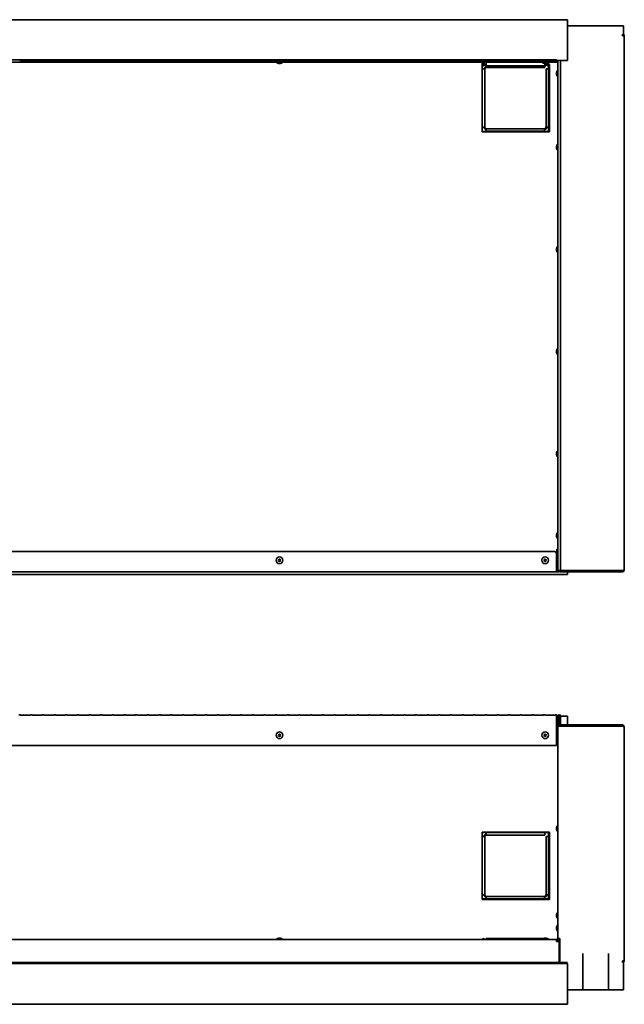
# Model space of a CAD drawing. Extents: x -12.9 to 80.4, y 3.9 to 52.1.
# Tile 2 of 3: x 17.3 to 46.9, y 3.9 to 52.1. Entities that reach past the tile are written whole.
import ezdxf

# ---------------------------------------------------------------- set-up
doc = ezdxf.new("R2010")
doc.units = 0
doc.header["$MEASUREMENT"] = 0

msp = doc.modelspace()

# ---------------------------------------------------------------- linework, layer by layer
at = {"color": 7, "lineweight": 35}
for p, q in [((44.101, 52.122), (-10.049, 52.122)), ((44.101, 52.122), (44.101, 50.122)), ((46.101, 51.817), (44.101, 51.817)), ((46.84, 51.817), (44.84, 51.817)), ((46.84, 51.817), (46.84, 51.335)), ((46.79, 51.335), (46.783, 51.421)), ((46.875, 51.335), (46.79, 51.335)), ((46.875, 51.335), (46.875, 25.184)), ((43.563, 50.162), (-9.561, 50.162)), ((17.324, 50.142), (17.324, 50.07)), ((17.324, 50.142), (17.819, 50.142)), ((17.324, 50.119), (17.819, 50.119)), ((17.819, 50.07), (17.819, 50.142)), ((17.894, 50.142), (17.894, 50.07)), ((17.894, 50.142), (18.39, 50.142)), ((17.894, 50.119), (18.39, 50.119)), ((18.39, 50.07), (18.39, 50.142)), ((18.465, 50.142), (18.465, 50.07)), ((18.465, 50.142), (18.961, 50.142)), ((18.465, 50.119), (18.961, 50.119)), ((18.961, 50.07), (18.961, 50.142)), ((19.036, 50.142), (19.036, 50.07)), ((19.036, 50.142), (19.531, 50.142)), ((19.036, 50.119), (19.531, 50.119)), ((19.531, 50.07), (19.531, 50.142)), ((19.606, 50.142), (19.606, 50.07)), ((19.606, 50.142), (20.102, 50.142)), ((19.606, 50.119), (20.102, 50.119)), ((20.102, 50.07), (20.102, 50.142)), ((20.177, 50.142), (20.177, 50.07)), ((20.177, 50.142), (20.672, 50.142)), ((20.177, 50.119), (20.672, 50.119)), ((20.672, 50.07), (20.672, 50.142)), ((20.747, 50.142), (20.747, 50.07)), ((20.747, 50.142), (21.243, 50.142)), ((20.747, 50.119), (21.243, 50.119)), ((21.243, 50.07), (21.243, 50.142)), ((21.318, 50.142), (21.318, 50.07)), ((21.318, 50.142), (21.814, 50.142)), ((21.318, 50.119), (21.814, 50.119)), ((21.814, 50.07), (21.814, 50.142)), ((21.889, 50.142), (21.889, 50.07)), ((21.889, 50.142), (22.384, 50.142)), ((21.889, 50.119), (22.384, 50.119)), ((22.384, 50.07), (22.384, 50.142)), ((22.459, 50.142), (22.459, 50.07)), ((22.459, 50.142), (22.955, 50.142)), ((22.459, 50.119), (22.955, 50.119)), ((22.955, 50.07), (22.955, 50.142)), ((23.03, 50.142), (23.03, 50.07)), ((23.03, 50.142), (23.525, 50.142)), ((23.03, 50.119), (23.525, 50.119)), ((23.525, 50.07), (23.525, 50.142)), ((23.6, 50.142), (23.6, 50.07)), ((23.6, 50.142), (24.096, 50.142)), ((23.6, 50.119), (24.096, 50.119)), ((24.096, 50.07), (24.096, 50.142)), ((24.171, 50.142), (24.171, 50.07)), ((24.171, 50.142), (24.667, 50.142)), ((24.171, 50.119), (24.667, 50.119)), ((24.667, 50.07), (24.667, 50.142)), ((24.742, 50.142), (24.742, 50.07)), ((24.742, 50.142), (25.237, 50.142)), ((24.742, 50.119), (25.237, 50.119)), ((25.237, 50.07), (25.237, 50.142)), ((25.312, 50.142), (25.312, 50.07)), ((25.312, 50.142), (25.808, 50.142)), ((25.312, 50.119), (25.808, 50.119)), ((25.808, 50.07), (25.808, 50.142)), ((25.883, 50.142), (25.883, 50.07)), ((25.883, 50.142), (26.378, 50.142)), ((25.883, 50.119), (26.378, 50.119)), ((26.378, 50.07), (26.378, 50.142)), ((26.453, 50.142), (26.453, 50.07)), ((26.453, 50.142), (26.949, 50.142)), ((26.453, 50.119), (26.949, 50.119)), ((26.949, 50.07), (26.949, 50.142)), ((27.024, 50.142), (27.024, 50.07)), ((27.024, 50.142), (27.52, 50.142)), ((27.024, 50.119), (27.52, 50.119)), ((27.52, 50.07), (27.52, 50.142)), ((27.595, 50.142), (27.595, 50.07)), ((27.595, 50.142), (28.09, 50.142)), ((27.595, 50.119), (28.09, 50.119)), ((28.09, 50.07), (28.09, 50.142)), ((28.165, 50.142), (28.165, 50.07)), ((28.165, 50.142), (28.661, 50.142)), ((28.165, 50.119), (28.661, 50.119)), ((28.661, 50.07), (28.661, 50.142)), ((28.736, 50.142), (28.736, 50.07)), ((28.736, 50.142), (29.231, 50.142)), ((28.736, 50.119), (29.231, 50.119)), ((29.231, 50.07), (29.231, 50.142)), ((29.306, 50.142), (29.306, 50.07)), ((29.306, 50.142), (29.802, 50.142)), ((29.306, 50.119), (29.802, 50.119)), ((29.802, 50.07), (29.802, 50.142)), ((29.877, 50.142), (29.877, 50.07)), ((29.877, 50.142), (30.373, 50.142)), ((29.877, 50.119), (30.373, 50.119)), ((30.373, 50.07), (30.373, 50.142)), ((30.448, 50.142), (30.448, 50.07)), ((30.448, 50.142), (30.943, 50.142)), ((30.448, 50.119), (30.943, 50.119)), ((30.943, 50.07), (30.943, 50.142)), ((31.018, 50.142), (31.018, 50.07)), ((31.018, 50.142), (31.514, 50.142)), ((31.018, 50.119), (31.514, 50.119)), ((31.514, 50.07), (31.514, 50.142)), ((31.589, 50.142), (31.589, 50.07)), ((31.589, 50.142), (32.084, 50.142)), ((31.589, 50.119), (32.084, 50.119)), ((32.084, 50.07), (32.084, 50.142)), ((32.159, 50.142), (32.159, 50.07)), ((32.159, 50.142), (32.655, 50.142)), ((32.159, 50.119), (32.655, 50.119)), ((32.655, 50.07), (32.655, 50.142)), ((32.73, 50.142), (32.73, 50.07)), ((32.73, 50.142), (33.226, 50.142)), ((32.73, 50.119), (33.226, 50.119)), ((33.226, 50.07), (33.226, 50.142)), ((33.301, 50.142), (33.301, 50.07)), ((33.301, 50.142), (33.796, 50.142)), ((33.301, 50.119), (33.796, 50.119)), ((33.796, 50.07), (33.796, 50.142)), ((33.871, 50.142), (33.871, 50.07)), ((33.871, 50.142), (34.367, 50.142)), ((33.871, 50.119), (34.367, 50.119)), ((34.367, 50.07), (34.367, 50.142)), ((34.442, 50.142), (34.442, 50.07)), ((34.442, 50.142), (34.937, 50.142)), ((34.442, 50.119), (34.937, 50.119)), ((34.937, 50.07), (34.937, 50.142)), ((35.012, 50.142), (35.012, 50.07)), ((35.012, 50.142), (35.508, 50.142)), ((35.012, 50.119), (35.508, 50.119)), ((35.508, 50.07), (35.508, 50.142)), ((35.583, 50.142), (35.583, 50.07)), ((35.583, 50.142), (36.079, 50.142)), ((35.583, 50.119), (36.079, 50.119)), ((36.079, 50.07), (36.079, 50.142)), ((36.154, 50.142), (36.154, 50.07)), ((36.154, 50.142), (36.649, 50.142)), ((36.154, 50.119), (36.649, 50.119)), ((36.649, 50.07), (36.649, 50.142)), ((36.724, 50.142), (36.724, 50.07)), ((36.724, 50.142), (37.22, 50.142)), ((36.724, 50.119), (37.22, 50.119)), ((37.22, 50.07), (37.22, 50.142)), ((37.295, 50.142), (37.295, 50.07)), ((37.295, 50.142), (37.79, 50.142)), ((37.295, 50.119), (37.79, 50.119)), ((37.79, 50.07), (37.79, 50.142)), ((37.865, 50.142), (37.865, 50.07)), ((37.865, 50.142), (38.361, 50.142)), ((37.865, 50.119), (38.361, 50.119)), ((38.361, 50.07), (38.361, 50.142)), ((38.436, 50.142), (38.436, 50.07)), ((38.436, 50.142), (38.932, 50.142)), ((38.436, 50.119), (38.932, 50.119)), ((38.932, 50.07), (38.932, 50.142)), ((39.007, 50.142), (39.007, 50.07)), ((39.007, 50.142), (39.502, 50.142)), ((39.007, 50.119), (39.502, 50.119)), ((39.502, 50.07), (39.502, 50.142)), ((39.577, 50.142), (39.577, 50.07)), ((39.577, 50.142), (40.073, 50.142)), ((39.577, 50.119), (40.073, 50.119)), ((40.073, 50.07), (40.073, 50.142)), ((40.148, 50.142), (40.148, 50.07)), ((40.148, 50.142), (40.643, 50.142)), ((40.148, 50.119), (40.643, 50.119)), ((40.643, 50.07), (40.643, 50.142)), ((40.718, 50.142), (40.718, 50.07)), ((40.718, 50.142), (41.214, 50.142)), ((40.718, 50.119), (41.214, 50.119)), ((41.214, 50.07), (41.214, 50.142)), ((41.289, 50.142), (41.289, 50.07)), ((41.289, 50.142), (41.785, 50.142)), ((41.289, 50.119), (41.785, 50.119)), ((41.785, 50.07), (41.785, 50.142)), ((41.86, 50.142), (41.86, 50.07)), ((41.86, 50.142), (42.355, 50.142)), ((41.86, 50.119), (42.355, 50.119)), ((42.355, 50.07), (42.355, 50.142)), ((42.43, 50.142), (42.43, 50.07)), ((42.43, 50.142), (42.926, 50.142)), ((42.43, 50.119), (42.926, 50.119)), ((42.926, 50.07), (42.926, 50.142)), ((43.001, 50.142), (43.001, 50.07)), ((43.001, 50.142), (43.496, 50.142)), ((43.001, 50.119), (43.496, 50.119)), ((43.496, 50.07), (43.496, 50.142)), ((43.563, 50.05), (43.563, 50.162)), ((43.576, 50.122), (43.563, 50.122)), ((43.626, 50.122), (43.576, 50.122)), ((43.576, 50.122), (43.576, 50.086)), ((43.76, 50.125), (43.626, 50.125)), ((43.626, 50.125), (43.626, 25.162)), ((43.76, 25.162), (43.76, 50.125)), ((44.101, 50.122), (43.76, 50.122)), ((-9.561, 50.05), (43.563, 50.05)), ((17.819, 50.093), (17.324, 50.093)), ((17.819, 50.07), (17.324, 50.07)), ((18.39, 50.093), (17.894, 50.093)), ((18.39, 50.07), (17.894, 50.07)), ((18.961, 50.093), (18.465, 50.093)), ((18.961, 50.07), (18.465, 50.07)), ((19.531, 50.093), (19.036, 50.093)), ((19.531, 50.07), (19.036, 50.07)), ((20.102, 50.093), (19.606, 50.093)), ((20.102, 50.07), (19.606, 50.07)), ((20.672, 50.093), (20.177, 50.093)), ((20.672, 50.07), (20.177, 50.07)), ((21.243, 50.093), (20.747, 50.093)), ((21.243, 50.07), (20.747, 50.07)), ((21.814, 50.093), (21.318, 50.093)), ((21.814, 50.07), (21.318, 50.07)), ((22.384, 50.093), (21.889, 50.093)), ((22.384, 50.07), (21.889, 50.07)), ((22.955, 50.093), (22.459, 50.093)), ((22.955, 50.07), (22.459, 50.07)), ((23.525, 50.093), (23.03, 50.093)), ((23.525, 50.07), (23.03, 50.07)), ((24.096, 50.093), (23.6, 50.093)), ((24.096, 50.07), (23.6, 50.07)), ((24.667, 50.093), (24.171, 50.093)), ((24.667, 50.07), (24.171, 50.07)), ((25.237, 50.093), (24.742, 50.093)), ((25.237, 50.07), (24.742, 50.07)), ((25.808, 50.093), (25.312, 50.093)), ((25.808, 50.07), (25.312, 50.07)), ((26.378, 50.093), (25.883, 50.093)), ((26.378, 50.07), (25.883, 50.07)), ((26.949, 50.093), (26.453, 50.093)), ((26.949, 50.07), (26.453, 50.07)), ((27.52, 50.093), (27.024, 50.093)), ((27.52, 50.07), (27.024, 50.07)), ((28.09, 50.093), (27.595, 50.093)), ((28.09, 50.07), (27.595, 50.07)), ((28.661, 50.093), (28.165, 50.093)), ((28.661, 50.07), (28.165, 50.07)), ((29.231, 50.093), (28.736, 50.093)), ((29.231, 50.07), (28.736, 50.07)), ((29.802, 50.093), (29.306, 50.093)), ((29.802, 50.07), (29.306, 50.07)), ((29.837, 50.05), (30.165, 50.05)), ((29.837, 50.05), (29.837, 50.043)), ((29.837, 50.043), (30.165, 50.043)), ((30.373, 50.093), (29.877, 50.093)), ((30.373, 50.07), (29.877, 50.07)), ((29.951, 49.986), (30.051, 49.986)), ((29.951, 49.986), (30.051, 49.986)), ((30.165, 50.05), (30.165, 50.043)), ((30.943, 50.093), (30.448, 50.093)), ((30.943, 50.07), (30.448, 50.07)), ((31.514, 50.093), (31.018, 50.093)), ((31.514, 50.07), (31.018, 50.07)), ((32.084, 50.093), (31.589, 50.093)), ((32.084, 50.07), (31.589, 50.07)), ((32.655, 50.093), (32.159, 50.093)), ((32.655, 50.07), (32.159, 50.07)), ((33.226, 50.093), (32.73, 50.093)), ((33.226, 50.07), (32.73, 50.07)), ((33.796, 50.093), (33.301, 50.093)), ((33.796, 50.07), (33.301, 50.07)), ((34.367, 50.093), (33.871, 50.093)), ((34.367, 50.07), (33.871, 50.07)), ((34.937, 50.093), (34.442, 50.093)), ((34.937, 50.07), (34.442, 50.07)), ((35.508, 50.093), (35.012, 50.093)), ((35.508, 50.07), (35.012, 50.07)), ((36.079, 50.093), (35.583, 50.093)), ((36.079, 50.07), (35.583, 50.07)), ((36.649, 50.093), (36.154, 50.093)), ((36.649, 50.07), (36.154, 50.07)), ((37.22, 50.093), (36.724, 50.093)), ((37.22, 50.07), (36.724, 50.07)), ((37.79, 50.093), (37.295, 50.093)), ((37.79, 50.07), (37.295, 50.07)), ((38.361, 50.093), (37.865, 50.093)), ((38.361, 50.07), (37.865, 50.07)), ((38.932, 50.093), (38.436, 50.093)), ((38.932, 50.07), (38.436, 50.07)), ((39.502, 50.093), (39.007, 50.093)), ((39.502, 50.07), (39.007, 50.07)), ((40.073, 50.093), (39.577, 50.093)), ((40.073, 50.07), (39.577, 50.07)), ((39.912, 49.936), (39.912, 46.636)), ((39.924, 49.936), (39.912, 49.936)), ((39.924, 49.935), (39.912, 49.935)), ((39.924, 49.71), (39.912, 49.71)), ((39.937, 49.897), (39.921, 49.897)), ((39.921, 49.897), (39.921, 49.71)), ((39.924, 50.05), (39.924, 49.933)), ((40.046, 49.71), (39.924, 49.71)), ((39.924, 49.71), (39.924, 46.86)), ((39.96, 50.05), (39.96, 49.933)), ((40.01, 49.936), (39.96, 49.936)), ((40.01, 49.935), (39.96, 49.935)), ((40.01, 49.933), (40.01, 50.05)), ((40.121, 49.933), (40.01, 49.933)), ((40.121, 49.897), (40.034, 49.897)), ((40.046, 46.86), (40.046, 49.71)), ((40.121, 49.933), (40.121, 50.05)), ((40.121, 49.933), (40.121, 49.872)), ((40.121, 49.875), (40.121, 49.785)), ((42.971, 49.872), (40.121, 49.872)), ((40.121, 49.872), (42.984, 49.872)), ((40.121, 49.785), (42.984, 49.785)), ((40.643, 50.093), (40.148, 50.093)), ((40.643, 50.07), (40.148, 50.07)), ((41.214, 50.093), (40.718, 50.093)), ((41.214, 50.07), (40.718, 50.07)), ((41.785, 50.093), (41.289, 50.093)), ((41.785, 50.07), (41.289, 50.07)), ((42.355, 50.093), (41.86, 50.093)), ((42.355, 50.07), (41.86, 50.07)), ((42.926, 50.093), (42.43, 50.093)), ((42.926, 50.07), (42.43, 50.07)), ((42.837, 50.05), (43.165, 50.05)), ((42.837, 50.05), (42.837, 50.043)), ((42.837, 50.043), (43.165, 50.043)), ((42.951, 49.986), (43.051, 49.986)), ((42.951, 49.986), (43.051, 49.986)), ((42.984, 49.986), (42.984, 49.933)), ((43.046, 49.933), (42.984, 49.933)), ((42.984, 49.872), (42.984, 49.933)), ((43.058, 49.897), (42.984, 49.897)), ((42.984, 49.785), (42.984, 49.872)), ((43.496, 50.093), (43.001, 50.093)), ((43.496, 50.07), (43.001, 50.07)), ((43.046, 49.933), (43.046, 49.986)), ((43.046, 49.722), (43.046, 46.86)), ((43.168, 49.722), (43.046, 49.722)), ((43.082, 49.933), (43.082, 49.991)), ((43.132, 49.936), (43.082, 49.936)), ((43.132, 49.935), (43.082, 49.935)), ((43.132, 49.933), (43.132, 50.013)), ((43.171, 49.897), (43.156, 49.897)), ((43.165, 50.05), (43.165, 50.043)), ((43.168, 49.933), (43.168, 50.05)), ((43.212, 49.936), (43.168, 49.936)), ((43.196, 49.935), (43.168, 49.935)), ((43.196, 49.722), (43.168, 49.722)), ((43.168, 46.86), (43.168, 49.722)), ((43.171, 49.722), (43.171, 49.897)), ((43.196, 46.636), (43.196, 49.935)), ((43.212, 46.636), (43.212, 49.936)), ((43.576, 50.086), (43.563, 50.086)), ((43.576, 50.036), (43.576, 50.086)), ((43.576, 50.036), (43.626, 50.032)), ((43.576, 50.036), (43.626, 50.029)), ((43.626, 49.657), (43.619, 49.657)), ((43.619, 49.657), (43.619, 49.329)), ((43.561, 49.543), (43.561, 49.461)), ((43.561, 49.543), (43.561, 49.443)), ((43.561, 49.543), (43.561, 49.443)), ((43.561, 49.526), (43.561, 49.443)), ((43.626, 49.329), (43.619, 49.329)), ((43.626, 49.329), (43.619, 49.329)), ((39.912, 46.86), (39.924, 46.86)), ((39.921, 46.86), (39.921, 46.647)), ((39.924, 46.86), (40.046, 46.86)), ((42.971, 46.785), (40.121, 46.785)), ((40.121, 46.785), (40.121, 46.663)), ((42.971, 46.785), (42.971, 46.663)), ((43.046, 46.86), (43.168, 46.86)), ((43.168, 46.86), (43.196, 46.86)), ((43.171, 46.647), (43.171, 46.86)), ((39.912, 46.636), (43.212, 46.636)), ((39.921, 46.647), (40.121, 46.647)), ((40.121, 46.663), (42.971, 46.663)), ((40.121, 46.663), (40.121, 46.636)), ((42.971, 46.636), (42.971, 46.663)), ((42.971, 46.647), (43.171, 46.647)), ((43.561, 45.929), (43.561, 45.829)), ((43.561, 45.929), (43.561, 45.829)), ((43.626, 46.043), (43.619, 46.043)), ((43.619, 46.043), (43.619, 45.715)), ((43.626, 45.715), (43.619, 45.715)), ((43.626, 41.043), (43.619, 41.043)), ((43.619, 41.043), (43.619, 40.715)), ((43.561, 40.929), (43.561, 40.829)), ((43.561, 40.929), (43.561, 40.829)), ((43.626, 40.715), (43.619, 40.715)), ((43.561, 35.929), (43.561, 35.829)), ((43.561, 35.929), (43.561, 35.829)), ((43.626, 36.043), (43.619, 36.043)), ((43.619, 36.043), (43.619, 35.715)), ((43.626, 35.715), (43.619, 35.715)), ((43.561, 30.929), (43.561, 30.829)), ((43.561, 30.929), (43.561, 30.829)), ((43.626, 31.043), (43.619, 31.043)), ((43.619, 31.043), (43.619, 30.715)), ((43.626, 30.715), (43.619, 30.715)), ((43.619, 27.043), (43.619, 26.987)), ((43.626, 27.043), (43.619, 27.043)), ((43.619, 26.987), (43.619, 26.715)), ((43.561, 26.929), (43.561, 26.847)), ((43.561, 26.912), (43.561, 26.829)), ((43.626, 26.715), (43.619, 26.715)), ((-9.454, 26.102), (43.456, 26.102)), ((43.576, 25.834), (43.576, 26.22)), ((43.576, 26.22), (43.626, 26.22)), ((43.556, 26.002), (43.556, 25.185)), ((43.561, 25.776), (43.561, 25.676)), ((43.561, 25.776), (43.561, 25.676)), ((43.561, 25.776), (43.561, 25.694)), ((43.561, 25.759), (43.561, 25.676)), ((43.612, 25.934), (43.576, 25.934)), ((43.576, 25.306), (43.576, 25.619)), ((43.612, 25.934), (43.626, 25.934)), ((43.626, 25.89), (43.619, 25.89)), ((43.619, 25.89), (43.619, 25.562)), ((43.626, 25.562), (43.619, 25.562)), ((43.626, 25.562), (43.619, 25.562)), ((-9.554, 25.099), (43.556, 25.099)), ((43.556, 25.22), (43.576, 25.22)), ((43.556, 25.185), (43.556, 25.099)), ((43.626, 25.169), (43.556, 25.169)), ((43.556, 25.135), (43.642, 25.135)), ((43.556, 25.099), (43.681, 25.099)), ((43.576, 25.22), (43.576, 25.306)), ((43.626, 25.162), (43.76, 25.162)), ((43.681, 25.104), (43.681, 25.099)), ((46.79, 25.134), (43.712, 25.134)), ((46.79, 25.098), (43.712, 25.098)), ((43.76, 25.162), (43.81, 25.162)), ((46.79, 25.162), (43.81, 25.162)), ((44.101, 25.162), (44.101, 25.134)), ((46.101, 25.134), (44.101, 25.134)), ((44.101, 24.975), (44.101, 25.098)), ((44.84, 25.162), (44.84, 25.134)), ((46.84, 25.134), (44.84, 25.134)), ((46.101, 25.162), (46.101, 25.134)), ((46.79, 25.098), (46.79, 25.134)), ((46.84, 25.17), (46.84, 25.134)), ((44.101, 24.975), (-10.049, 24.975)), ((17.249, 18.104), (17.324, 18.104)), ((17.324, 18.104), (17.324, 18.091)), ((17.819, 18.091), (17.324, 18.091)), ((17.819, 18.091), (17.819, 18.104)), ((17.819, 18.104), (17.894, 18.104)), ((17.894, 18.104), (17.894, 18.091)), ((18.39, 18.091), (17.894, 18.091)), ((18.39, 18.091), (18.39, 18.104)), ((18.39, 18.104), (18.465, 18.104)), ((18.465, 18.104), (18.465, 18.091)), ((18.961, 18.091), (18.465, 18.091)), ((18.961, 18.091), (18.961, 18.104)), ((18.961, 18.104), (19.036, 18.104)), ((19.036, 18.104), (19.036, 18.091)), ((19.531, 18.091), (19.036, 18.091)), ((19.531, 18.091), (19.531, 18.104)), ((19.531, 18.104), (19.606, 18.104)), ((19.606, 18.104), (19.606, 18.091)), ((20.102, 18.091), (19.606, 18.091)), ((20.102, 18.091), (20.102, 18.104)), ((20.102, 18.104), (20.177, 18.104)), ((20.177, 18.104), (20.177, 18.091)), ((20.672, 18.091), (20.177, 18.091)), ((20.672, 18.091), (20.672, 18.104)), ((20.672, 18.104), (20.747, 18.104)), ((20.747, 18.104), (20.747, 18.091)), ((21.243, 18.091), (20.747, 18.091)), ((21.243, 18.091), (21.243, 18.104)), ((21.243, 18.104), (21.318, 18.104)), ((21.318, 18.104), (21.318, 18.091)), ((21.814, 18.091), (21.318, 18.091)), ((21.814, 18.091), (21.814, 18.104)), ((21.814, 18.104), (21.889, 18.104)), ((21.889, 18.104), (21.889, 18.091)), ((22.384, 18.091), (21.889, 18.091)), ((22.384, 18.091), (22.384, 18.104)), ((22.384, 18.104), (22.459, 18.104)), ((22.459, 18.104), (22.459, 18.091)), ((22.955, 18.091), (22.459, 18.091)), ((22.955, 18.091), (22.955, 18.104)), ((22.955, 18.104), (23.03, 18.104)), ((23.03, 18.104), (23.03, 18.091)), ((23.525, 18.091), (23.03, 18.091)), ((23.525, 18.091), (23.525, 18.104)), ((23.525, 18.104), (23.6, 18.104)), ((23.6, 18.104), (23.6, 18.091)), ((24.096, 18.091), (23.6, 18.091)), ((24.096, 18.091), (24.096, 18.104)), ((24.096, 18.104), (24.171, 18.104)), ((24.171, 18.104), (24.171, 18.091)), ((24.667, 18.091), (24.171, 18.091)), ((24.667, 18.091), (24.667, 18.104)), ((24.667, 18.104), (24.742, 18.104)), ((24.742, 18.104), (24.742, 18.091)), ((25.237, 18.091), (24.742, 18.091)), ((25.237, 18.091), (25.237, 18.104)), ((25.237, 18.104), (25.312, 18.104)), ((25.312, 18.104), (25.312, 18.091)), ((25.808, 18.091), (25.312, 18.091)), ((25.808, 18.091), (25.808, 18.104)), ((25.808, 18.104), (25.883, 18.104)), ((25.883, 18.104), (25.883, 18.091)), ((26.378, 18.091), (25.883, 18.091)), ((26.378, 18.091), (26.378, 18.104)), ((26.378, 18.104), (26.453, 18.104)), ((26.453, 18.104), (26.453, 18.091)), ((26.949, 18.091), (26.453, 18.091)), ((26.949, 18.091), (26.949, 18.104)), ((26.949, 18.104), (27.024, 18.104)), ((27.024, 18.104), (27.024, 18.091)), ((27.52, 18.091), (27.024, 18.091)), ((27.52, 18.091), (27.52, 18.104)), ((27.52, 18.104), (27.595, 18.104)), ((27.595, 18.104), (27.595, 18.091)), ((28.09, 18.091), (27.595, 18.091)), ((28.09, 18.091), (28.09, 18.104)), ((28.09, 18.104), (28.165, 18.104)), ((28.165, 18.104), (28.165, 18.091)), ((28.661, 18.091), (28.165, 18.091)), ((28.661, 18.091), (28.661, 18.104)), ((28.661, 18.104), (28.736, 18.104)), ((28.736, 18.104), (28.736, 18.091)), ((29.231, 18.091), (28.736, 18.091)), ((29.231, 18.091), (29.231, 18.104)), ((29.231, 18.104), (29.306, 18.104)), ((29.306, 18.104), (29.306, 18.091)), ((29.802, 18.091), (29.306, 18.091)), ((29.802, 18.091), (29.802, 18.104)), ((29.802, 18.104), (29.877, 18.104)), ((29.877, 18.104), (29.877, 18.091)), ((30.373, 18.091), (29.877, 18.091)), ((30.373, 18.091), (30.373, 18.104)), ((30.373, 18.104), (30.448, 18.104)), ((30.448, 18.104), (30.448, 18.091)), ((30.943, 18.091), (30.448, 18.091)), ((30.943, 18.091), (30.943, 18.104)), ((30.943, 18.104), (31.018, 18.104)), ((31.018, 18.104), (31.018, 18.091)), ((31.514, 18.091), (31.018, 18.091)), ((31.514, 18.091), (31.514, 18.104)), ((31.514, 18.104), (31.589, 18.104)), ((31.589, 18.104), (31.589, 18.091)), ((32.084, 18.091), (31.589, 18.091)), ((32.084, 18.091), (32.084, 18.104)), ((32.084, 18.104), (32.159, 18.104)), ((32.159, 18.104), (32.159, 18.091)), ((32.655, 18.091), (32.159, 18.091)), ((32.655, 18.091), (32.655, 18.104)), ((32.655, 18.104), (32.73, 18.104)), ((32.73, 18.104), (32.73, 18.091)), ((33.226, 18.091), (32.73, 18.091)), ((33.226, 18.091), (33.226, 18.104)), ((33.226, 18.104), (33.301, 18.104)), ((33.301, 18.104), (33.301, 18.091)), ((33.796, 18.091), (33.301, 18.091)), ((33.796, 18.091), (33.796, 18.104)), ((33.796, 18.104), (33.871, 18.104)), ((33.871, 18.104), (33.871, 18.091)), ((34.367, 18.091), (33.871, 18.091)), ((34.367, 18.091), (34.367, 18.104)), ((34.367, 18.104), (34.442, 18.104)), ((34.442, 18.104), (34.442, 18.091)), ((34.937, 18.091), (34.442, 18.091)), ((34.937, 18.091), (34.937, 18.104)), ((34.937, 18.104), (35.012, 18.104)), ((35.012, 18.104), (35.012, 18.091)), ((35.508, 18.091), (35.012, 18.091)), ((35.508, 18.091), (35.508, 18.104)), ((35.508, 18.104), (35.583, 18.104)), ((35.583, 18.104), (35.583, 18.091)), ((36.079, 18.091), (35.583, 18.091)), ((36.079, 18.091), (36.079, 18.104)), ((36.079, 18.104), (36.154, 18.104)), ((36.154, 18.104), (36.154, 18.091)), ((36.649, 18.091), (36.154, 18.091)), ((36.649, 18.091), (36.649, 18.104)), ((36.649, 18.104), (36.724, 18.104)), ((36.724, 18.104), (36.724, 18.091)), ((37.22, 18.091), (36.724, 18.091)), ((37.22, 18.091), (37.22, 18.104)), ((37.22, 18.104), (37.295, 18.104)), ((37.295, 18.104), (37.295, 18.091)), ((37.79, 18.091), (37.295, 18.091)), ((37.79, 18.091), (37.79, 18.104)), ((37.79, 18.104), (37.865, 18.104)), ((37.865, 18.104), (37.865, 18.091)), ((38.361, 18.091), (37.865, 18.091)), ((38.361, 18.091), (38.361, 18.104)), ((38.361, 18.104), (38.436, 18.104)), ((38.436, 18.104), (38.436, 18.091)), ((38.932, 18.091), (38.436, 18.091)), ((38.932, 18.091), (38.932, 18.104)), ((38.932, 18.104), (39.007, 18.104)), ((39.007, 18.104), (39.007, 18.091)), ((39.502, 18.091), (39.007, 18.091)), ((39.502, 18.091), (39.502, 18.104)), ((39.502, 18.104), (39.577, 18.104)), ((39.577, 18.104), (39.577, 18.091)), ((40.073, 18.091), (39.577, 18.091)), ((40.073, 18.091), (40.073, 18.104)), ((40.073, 18.104), (40.148, 18.104)), ((40.148, 18.104), (40.148, 18.091)), ((40.643, 18.091), (40.148, 18.091)), ((40.643, 18.091), (40.643, 18.104)), ((40.643, 18.104), (40.718, 18.104)), ((40.718, 18.104), (40.718, 18.091)), ((41.214, 18.091), (40.718, 18.091)), ((41.214, 18.091), (41.214, 18.104)), ((41.214, 18.104), (41.289, 18.104)), ((41.289, 18.104), (41.289, 18.091)), ((41.785, 18.091), (41.289, 18.091)), ((41.785, 18.091), (41.785, 18.104)), ((41.785, 18.104), (41.86, 18.104)), ((41.86, 18.104), (41.86, 18.091)), ((42.355, 18.091), (41.86, 18.091)), ((42.355, 18.091), (42.355, 18.104)), ((42.355, 18.104), (42.43, 18.104)), ((42.43, 18.104), (42.43, 18.091)), ((42.926, 18.091), (42.43, 18.091)), ((42.926, 18.091), (42.926, 18.104)), ((42.926, 18.104), (43.001, 18.104)), ((43.001, 18.104), (43.001, 18.091)), ((43.496, 18.091), (43.001, 18.091)), ((43.496, 18.091), (43.496, 18.104)), ((43.496, 18.104), (43.563, 18.104)), ((43.563, 18.048), (43.563, 18.104)), ((43.563, 18.048), (43.563, 16.854)), ((43.576, 18.046), (43.563, 18.046)), ((43.576, 17.593), (43.576, 18.046)), ((43.626, 18.045), (43.576, 18.045)), ((43.626, 18.046), (43.626, 17.838)), ((43.662, 17.838), (43.626, 17.838)), ((43.698, 18.046), (43.662, 18.046)), ((43.662, 18.046), (43.662, 17.838)), ((43.662, 17.838), (43.662, 17.545)), ((43.698, 18.046), (43.698, 17.545)), ((43.725, 18.045), (43.698, 18.045)), ((43.724, 17.659), (43.724, 18.046)), ((43.76, 17.659), (43.76, 18.046)), ((44.101, 18.045), (43.76, 18.045)), ((44.101, 17.609), (44.101, 18.045)), ((43.626, 17.593), (43.576, 17.593)), ((43.662, 17.593), (43.626, 17.593)), ((43.626, 17.545), (43.626, 17.593)), ((43.712, 17.545), (43.626, 17.545)), ((43.626, 17.545), (43.626, 7.169)), ((43.662, 17.545), (43.662, 17.593)), ((46.79, 17.545), (43.712, 17.545)), ((46.79, 17.609), (43.81, 17.609)), ((44.101, 17.573), (43.81, 17.573)), ((44.101, 17.545), (44.101, 17.573)), ((44.101, 17.545), (44.101, 17.573)), ((46.101, 17.573), (44.101, 17.573)), ((44.84, 17.545), (44.84, 17.573)), ((46.84, 17.573), (44.84, 17.573)), ((46.101, 17.545), (46.101, 17.573)), ((46.79, 17.609), (46.79, 17.573)), ((46.84, 17.536), (46.84, 17.573)), ((46.875, 17.523), (46.875, 6.069)), ((43.619, 16.954), (43.619, 16.79)), ((43.626, 16.954), (43.619, 16.954)), ((43.626, 16.954), (43.626, 16.79)), ((43.563, 16.604), (-9.561, 16.604)), ((43.561, 16.84), (43.561, 16.79)), ((43.561, 16.79), (43.561, 16.74)), ((43.563, 16.727), (43.563, 16.604)), ((43.619, 16.79), (43.619, 16.626)), ((43.626, 16.626), (43.619, 16.626)), ((43.626, 16.79), (43.626, 16.626)), ((43.561, 12.59), (43.561, 12.54)), ((43.561, 12.54), (43.561, 12.49)), ((43.619, 12.704), (43.619, 12.54)), ((43.626, 12.704), (43.619, 12.704)), ((43.619, 12.54), (43.619, 12.376)), ((43.626, 12.704), (43.626, 12.54)), ((43.626, 12.54), (43.626, 12.376)), ((43.212, 12.372), (39.912, 12.372)), ((39.912, 12.372), (39.912, 9.072)), ((39.921, 12.348), (39.921, 9.098)), ((43.171, 12.348), (39.921, 12.348)), ((39.924, 12.148), (39.921, 12.148)), ((40.046, 12.148), (39.924, 12.148)), ((39.924, 12.148), (39.924, 9.298)), ((40.046, 9.298), (40.046, 12.148)), ((40.121, 12.348), (40.121, 12.344)), ((40.121, 12.344), (40.121, 12.223)), ((42.984, 12.344), (40.121, 12.344)), ((40.121, 12.223), (42.984, 12.223)), ((42.984, 12.344), (42.984, 12.348)), ((42.984, 12.223), (42.984, 12.344)), ((43.046, 12.16), (43.046, 9.298)), ((43.168, 12.16), (43.046, 12.16)), ((43.171, 12.16), (43.168, 12.16)), ((43.168, 9.298), (43.168, 12.16)), ((43.171, 9.098), (43.171, 12.348)), ((43.212, 9.072), (43.212, 12.372)), ((43.626, 12.376), (43.619, 12.376)), ((39.921, 9.298), (39.924, 9.298)), ((39.924, 9.298), (40.046, 9.298)), ((42.971, 9.223), (40.121, 9.223)), ((40.121, 9.223), (40.121, 9.101)), ((42.971, 9.223), (42.971, 9.101)), ((43.046, 9.298), (43.168, 9.298)), ((43.168, 9.298), (43.171, 9.298)), ((39.912, 9.072), (43.212, 9.072)), ((39.921, 9.098), (43.171, 9.098)), ((40.121, 9.101), (42.971, 9.101)), ((40.121, 9.101), (40.121, 9.098)), ((42.971, 9.098), (42.971, 9.101)), ((43.561, 8.34), (43.561, 8.253)), ((43.561, 8.34), (43.561, 8.253)), ((43.561, 8.328), (43.561, 8.24)), ((43.561, 8.328), (43.561, 8.24)), ((43.619, 8.454), (43.619, 8.166)), ((43.626, 8.454), (43.619, 8.454)), ((43.626, 8.454), (43.626, 8.166)), ((43.561, 7.715), (43.561, 7.628)), ((43.561, 7.715), (43.561, 7.665)), ((43.619, 8.166), (43.619, 8.126)), ((43.626, 8.126), (43.619, 8.126)), ((43.626, 8.126), (43.619, 8.126)), ((43.619, 7.829), (43.619, 7.541)), ((43.626, 7.829), (43.619, 7.829)), ((43.626, 8.166), (43.626, 8.126)), ((43.561, 7.703), (43.561, 7.615)), ((43.561, 7.665), (43.561, 7.615)), ((43.619, 7.541), (43.619, 7.501)), ((43.626, 7.501), (43.619, 7.501)), ((43.626, 7.501), (43.619, 7.501)), ((-9.554, 7.108), (43.556, 7.108)), ((30.001, 7.115), (29.837, 7.115)), ((29.837, 7.108), (29.837, 7.115)), ((30.001, 7.173), (29.951, 7.173)), ((30.051, 7.173), (30.001, 7.173)), ((30.165, 7.115), (30.001, 7.115)), ((30.165, 7.108), (30.165, 7.115)), ((40.121, 7.155), (40.121, 7.108)), ((42.887, 7.155), (40.121, 7.155)), ((40.121, 7.119), (40.121, 7.108)), ((42.877, 7.115), (42.837, 7.115)), ((42.837, 7.108), (42.837, 7.115)), ((43.165, 7.115), (42.877, 7.115)), ((42.963, 7.173), (42.951, 7.173)), ((43.051, 7.173), (42.963, 7.173)), ((43.165, 7.108), (43.165, 7.115)), ((43.556, 7.108), (43.556, 7.022)), ((43.556, 7.072), (43.576, 7.072)), ((43.556, 7.022), (43.681, 7.022)), ((43.626, 7.13), (43.576, 7.122)), ((43.626, 7.127), (43.576, 7.122)), ((43.576, 7.072), (43.576, 7.122)), ((43.576, 7.022), (43.576, 7.072)), ((43.626, 7.169), (43.626, 7.13)), ((43.626, 7.122), (43.626, 7.169)), ((43.626, 7.169), (43.712, 7.169)), ((43.662, 7.122), (43.662, 7.169)), ((43.662, 7.169), (43.662, 7.022)), ((43.681, 6.069), (43.681, 7.022)), ((43.698, 7.169), (43.698, 6.43)), ((43.712, 7.169), (43.712, 6.069)), ((43.712, 6.43), (43.681, 6.43)), ((44.84, 4.653), (44.84, 6.43)), ((46.101, 4.653), (46.101, 6.43)), ((44.101, 5.941), (-10.049, 5.941)), ((-9.679, 5.983), (43.681, 5.983)), ((29.837, 5.983), (30.125, 5.983)), ((29.837, 5.983), (29.837, 5.976)), ((29.837, 5.976), (30.125, 5.976)), ((30.125, 5.983), (30.165, 5.983)), ((30.125, 5.976), (30.165, 5.976)), ((30.165, 5.983), (30.165, 5.976)), ((39.257, 5.984), (39.257, 5.977)), ((39.257, 5.977), (39.585, 5.977)), ((39.585, 5.984), (39.585, 5.977)), ((41.382, 5.984), (41.382, 5.977)), ((41.382, 5.977), (41.546, 5.977)), ((41.546, 5.977), (41.71, 5.977)), ((41.71, 5.984), (41.71, 5.977)), ((42.837, 5.983), (43.125, 5.983)), ((42.837, 5.983), (42.837, 5.976)), ((42.837, 5.976), (43.125, 5.976)), ((43.125, 5.983), (43.165, 5.983)), ((43.125, 5.976), (43.165, 5.976)), ((43.165, 5.983), (43.165, 5.976)), ((43.507, 5.984), (43.507, 5.977)), ((43.507, 5.977), (43.671, 5.977)), ((43.671, 5.977), (43.835, 5.977)), ((43.681, 6.069), (43.681, 5.983)), ((43.681, 6.019), (43.712, 6.019)), ((43.712, 6.019), (43.681, 6.019)), ((43.681, 5.984), (43.712, 5.984)), ((43.681, 5.984), (43.712, 5.984)), ((43.712, 5.984), (43.712, 6.069)), ((44.101, 5.984), (43.712, 5.984)), ((43.835, 5.984), (43.835, 5.977)), ((43.837, 5.984), (44.101, 5.984)), ((43.837, 5.984), (43.837, 5.977)), ((43.837, 5.977), (44.101, 5.977)), ((44.101, 3.941), (44.101, 5.941)), ((46.783, 5.984), (46.79, 6.069)), ((46.875, 6.069), (46.79, 6.069)), ((46.84, 4.653), (46.84, 6.069)), ((46.101, 4.653), (44.101, 4.653)), ((46.84, 4.653), (44.84, 4.653)), ((44.101, 3.941), (-10.049, 3.941))]:
    msp.add_line(p, q, dxfattribs=at)
for points in [[(46.875, 25.184), (46.875, 25.183), (46.875, 25.182), (46.874, 25.181), (46.87, 25.179), (46.861, 25.175), (46.837, 25.17), (46.79, 25.162)], [(46.79, 17.545), (46.832, 17.538), (46.851, 17.534), (46.867, 17.529), (46.872, 17.527), (46.874, 17.525), (46.875, 17.524), (46.875, 17.523)]]:
    msp.add_lwpolyline(points, dxfattribs=at)
for centre, radius in [((30.001, 25.668), 0.164), ((30.001, 25.668), 0.05), ((43.001, 25.668), 0.164), ((43.001, 25.668), 0.05), ((30.001, 17.105), 0.164), ((30.001, 17.105), 0.05), ((43.001, 17.105), 0.164), ((43.001, 17.105), 0.05)]:
    msp.add_circle(centre, radius, dxfattribs=at)
for centre, radius, start, end in [((46.79, 51.335), 0.0859, 0, 54.4036), ((43.576, 50.036), 0.0859, 54.4033, 90), ((29.962, 50.149), 0.164, 220.2014, 266.1607), ((30.04, 50.149), 0.164, 273.8393, 319.7986), ((39.985, 49.933), 0.0609, 180, 360), ((39.985, 49.933), 0.025, 180, 360), ((40.121, 49.71), 0.111, 90, 180), ((40.121, 49.71), 0.075, 90, 180), ((42.962, 50.149), 0.164, 220.2014, 266.1607), ((43.107, 49.933), 0.0609, 180, 360), ((43.04, 50.149), 0.164, 273.8393, 319.7986), ((43.107, 49.933), 0.025, 180, 360), ((43.725, 49.532), 0.164, 130.2014, 176.1607), ((43.725, 49.532), 0.164, 130.2014, 176.1607), ((43.576, 50.036), 0.05, 0, 90), ((43.725, 49.454), 0.164, 183.8393, 229.7986), ((43.725, 49.454), 0.164, 183.8393, 229.7986), ((40.121, 46.86), 0.111, 180, 270), ((40.121, 46.86), 0.075, 180, 270), ((42.971, 46.86), 0.111, 270, 360), ((42.971, 46.86), 0.075, 270, 360), ((43.725, 45.918), 0.164, 130.2014, 176.1607), ((43.725, 45.84), 0.164, 183.8393, 229.7986), ((43.725, 40.918), 0.164, 130.2014, 176.1607), ((43.725, 40.84), 0.164, 183.8393, 229.7986), ((43.725, 35.918), 0.164, 130.2014, 176.1607), ((43.725, 35.84), 0.164, 183.8393, 229.7986), ((43.725, 30.918), 0.164, 130.2014, 176.1607), ((43.725, 30.84), 0.164, 183.8393, 229.7986), ((43.725, 26.918), 0.164, 130.2014, 176.1607), ((43.725, 26.84), 0.164, 183.8393, 229.7986), ((43.456, 26.002), 0.1, 0, 90), ((43.725, 25.765), 0.164, 130.2014, 176.1607), ((43.725, 25.765), 0.164, 130.2014, 176.1607), ((43.725, 25.687), 0.164, 183.8393, 229.7986), ((43.725, 25.687), 0.164, 183.8393, 229.7986), ((43.712, 25.184), 0.0859, 194.9849, 270), ((43.712, 25.184), 0.05, 206.3725, 270), ((46.79, 25.184), 0.0859, 270, 360), ((43.693, 18.046), 0.0671, 360, 180), ((43.693, 18.046), 0.0312, 360, 180), ((43.81, 17.659), 0.0859, 180, 270), ((43.81, 17.659), 0.05, 180, 270), ((46.79, 17.523), 0.0859, 0, 90), ((43.725, 16.83), 0.164, 130.2014, 176.1607), ((43.725, 16.751), 0.164, 183.8393, 229.7986), ((43.725, 12.58), 0.164, 130.2014, 176.1607), ((40.121, 12.148), 0.111, 90, 180), ((40.121, 12.148), 0.075, 90, 180), ((43.725, 12.501), 0.164, 183.8393, 229.7986), ((40.121, 9.298), 0.111, 180, 270), ((40.121, 9.298), 0.075, 180, 270), ((42.971, 9.298), 0.111, 270, 360), ((42.971, 9.298), 0.075, 270, 360), ((43.725, 8.33), 0.164, 130.2014, 176.1607), ((43.725, 8.33), 0.164, 130.2014, 176.1607), ((43.725, 8.251), 0.164, 183.8393, 229.7986), ((43.725, 8.251), 0.164, 183.8393, 229.7986), ((43.725, 7.705), 0.164, 130.2014, 176.1607), ((43.725, 7.705), 0.164, 130.2014, 176.1607), ((43.725, 7.626), 0.164, 183.8393, 229.7986), ((43.725, 7.626), 0.164, 183.8393, 229.7986), ((29.962, 7.01), 0.164, 93.8393, 139.7986), ((30.04, 7.01), 0.164, 40.2014, 86.1607), ((39.985, 7.094), 0.0609, 13.2083, 166.7917), ((39.985, 7.094), 0.025, 33.8215, 146.1785), ((42.962, 7.01), 0.164, 93.8393, 139.7986), ((43.04, 7.01), 0.164, 40.2014, 86.1607), ((43.107, 7.094), 0.0609, 21.8266, 81.5242), ((43.107, 7.094), 0.0609, 13.2083, 17.7061), ((43.576, 7.122), 0.0859, 270, 0), ((43.576, 7.122), 0.05, 270, 360), ((29.962, 6.082), 0.164, 220.2014, 239.2652), ((30.04, 6.082), 0.164, 300.7349, 319.7986), ((39.46, 6.082), 0.164, 300.6084, 319.7986), ((41.507, 6.082), 0.164, 220.2014, 239.3926), ((41.585, 6.082), 0.164, 300.6074, 319.7986), ((42.962, 6.082), 0.164, 220.2014, 239.2652), ((43.04, 6.082), 0.164, 300.7349, 319.7986), ((43.632, 6.082), 0.164, 220.2014, 239.3916), ((43.71, 6.082), 0.164, 300.6084, 319.7986), ((43.962, 6.082), 0.164, 220.2014, 239.4025), ((46.79, 6.069), 0.0859, 305.5964, 0)]:
    msp.add_arc(centre, radius, start, end, dxfattribs=at)
msp.add_ellipse((39.382, 6.082), major_axis=(0, -0.164), ratio=0.999998, start_param=5.414036, end_param=5.748967, dxfattribs=at)

doc.saveas('drawing.dxf')
